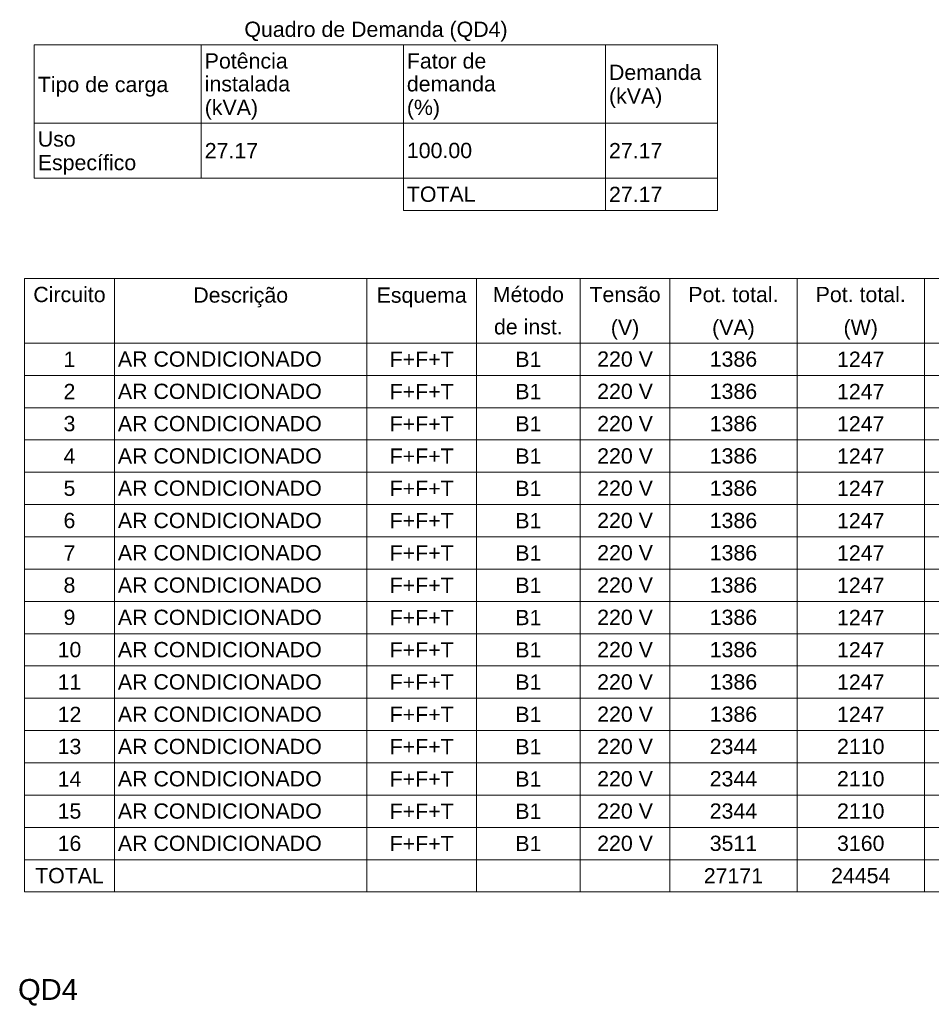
# Model space of a CAD drawing. Header units: feet. Extents: x -18 to 1038, y -110 to 48.
# Tile 108 of 199: x 321.01 to 327.58, y -0.4 to 6.69. Entities that reach past the tile are written whole.
import ezdxf

# ---------------------------------------------------------------- set-up
doc = ezdxf.new("R2010")
doc.units = ezdxf.units.FT
doc.header["$MEASUREMENT"] = 0
doc.layers.add('DI-Tabelas', color=7, linetype='Continuous', lineweight=5)
doc.layers.add('DI-Títulos', color=3, linetype='Continuous', lineweight=5)
doc.styles.add('Arial', font='arial.ttf')

msp = doc.modelspace()

# ---------------------------------------------------------------- linework, layer by layer
at = {"layer": 'DI-Tabelas'}
for p, q in [((326.0416, 6.51), (321.1192, 6.51)), ((321.1192, 5.9474), (321.1192, 6.51)), ((322.3217, 6.51), (322.3217, 5.9474)), ((323.7778, 6.51), (323.7778, 5.9474)), ((325.2338, 6.51), (325.2338, 5.9474)), ((326.0416, 6.51), (326.0416, 5.9474)), ((322.3217, 5.9474), (321.1192, 5.9474)), ((321.1192, 5.5498), (321.1192, 5.9474)), ((321.1192, 5.9474), (322.3217, 5.9474)), ((323.7778, 5.9474), (322.3217, 5.9474)), ((322.3217, 5.9474), (322.3217, 5.5498)), ((322.3217, 5.9474), (323.7778, 5.9474)), ((325.2338, 5.9474), (323.7778, 5.9474)), ((323.7778, 5.9474), (323.7778, 5.5498)), ((323.7778, 5.9474), (325.2338, 5.9474)), ((326.0416, 5.9474), (325.2338, 5.9474)), ((325.2338, 5.9474), (325.2338, 5.5498)), ((325.2338, 5.9474), (326.0416, 5.9474)), ((326.0416, 5.9474), (326.0416, 5.5498)), ((322.3217, 5.5498), (321.1192, 5.5498)), ((323.7778, 5.5498), (322.3217, 5.5498)), ((325.2338, 5.5498), (323.7778, 5.5498)), ((323.7778, 5.5498), (323.7778, 5.3172)), ((326.0416, 5.5498), (325.2338, 5.5498)), ((325.2338, 5.5498), (325.2338, 5.3172)), ((326.0416, 5.5498), (326.0416, 5.3172)), ((325.2338, 5.3172), (323.7778, 5.3172)), ((326.0416, 5.3172), (325.2338, 5.3172)), ((335.8894, 4.8272), (321.0484, 4.8272)), ((321.0484, 4.5946), (321.0484, 4.8272)), ((321.6963, 4.8272), (321.6963, 4.5946)), ((323.5151, 4.8272), (323.5151, 4.5946)), ((324.3042, 4.8272), (324.3042, 4.5946)), ((325.052, 4.8272), (325.052, 4.5946)), ((325.6967, 4.8272), (325.6967, 4.5946)), ((326.6137, 4.8272), (326.6137, 4.5946)), ((327.5306, 4.8272), (327.5306, 4.5946)), ((321.0484, 4.362), (321.0484, 4.5946)), ((321.6963, 4.5946), (321.6963, 4.362)), ((323.5151, 4.5946), (323.5151, 4.362)), ((324.3042, 4.5946), (324.3042, 4.362)), ((325.052, 4.5946), (325.052, 4.362)), ((325.6967, 4.5946), (325.6967, 4.362)), ((326.6137, 4.5946), (326.6137, 4.362)), ((327.5306, 4.5946), (327.5306, 4.362)), ((321.6963, 4.362), (321.0484, 4.362)), ((321.0484, 4.1294), (321.0484, 4.362)), ((321.0484, 4.362), (321.6963, 4.362)), ((323.5151, 4.362), (321.6963, 4.362)), ((321.6963, 4.362), (321.6963, 4.1294)), ((321.6963, 4.362), (323.5151, 4.362)), ((324.3042, 4.362), (323.5151, 4.362)), ((323.5151, 4.362), (323.5151, 4.1294)), ((323.5151, 4.362), (324.3042, 4.362)), ((325.052, 4.362), (324.3042, 4.362)), ((324.3042, 4.362), (324.3042, 4.1294)), ((324.3042, 4.362), (325.052, 4.362)), ((325.6967, 4.362), (325.052, 4.362)), ((325.052, 4.362), (325.052, 4.1294)), ((325.052, 4.362), (325.6967, 4.362)), ((326.6137, 4.362), (325.6967, 4.362)), ((325.6967, 4.362), (325.6967, 4.1294)), ((325.6967, 4.362), (326.6137, 4.362)), ((327.5306, 4.362), (326.6137, 4.362)), ((326.6137, 4.362), (326.6137, 4.1294)), ((326.6137, 4.362), (327.5306, 4.362)), ((328.1412, 4.362), (327.5306, 4.362)), ((327.5306, 4.362), (327.5306, 4.1294)), ((327.5306, 4.362), (328.1412, 4.362)), ((321.6963, 4.1294), (321.0484, 4.1294)), ((321.0484, 3.8968), (321.0484, 4.1294)), ((323.5151, 4.1294), (321.6963, 4.1294)), ((321.6963, 4.1294), (321.6963, 3.8968)), ((324.3042, 4.1294), (323.5151, 4.1294)), ((323.5151, 4.1294), (323.5151, 3.8968)), ((325.052, 4.1294), (324.3042, 4.1294)), ((324.3042, 4.1294), (324.3042, 3.8968)), ((325.6967, 4.1294), (325.052, 4.1294)), ((325.052, 4.1294), (325.052, 3.8968)), ((326.6137, 4.1294), (325.6967, 4.1294)), ((325.6967, 4.1294), (325.6967, 3.8968)), ((327.5306, 4.1294), (326.6137, 4.1294)), ((326.6137, 4.1294), (326.6137, 3.8968)), ((328.1412, 4.1294), (327.5306, 4.1294)), ((327.5306, 4.1294), (327.5306, 3.8968)), ((321.6963, 3.8968), (321.0484, 3.8968)), ((321.0484, 3.6642), (321.0484, 3.8968)), ((323.5151, 3.8968), (321.6963, 3.8968)), ((321.6963, 3.8968), (321.6963, 3.6642)), ((324.3042, 3.8968), (323.5151, 3.8968)), ((323.5151, 3.8968), (323.5151, 3.6642)), ((325.052, 3.8968), (324.3042, 3.8968)), ((324.3042, 3.8968), (324.3042, 3.6642)), ((325.6967, 3.8968), (325.052, 3.8968)), ((325.052, 3.8968), (325.052, 3.6642)), ((326.6137, 3.8968), (325.6967, 3.8968)), ((325.6967, 3.8968), (325.6967, 3.6642)), ((327.5306, 3.8968), (326.6137, 3.8968)), ((326.6137, 3.8968), (326.6137, 3.6642)), ((328.1412, 3.8968), (327.5306, 3.8968)), ((327.5306, 3.8968), (327.5306, 3.6642)), ((321.6963, 3.6642), (321.0484, 3.6642)), ((321.0484, 3.4316), (321.0484, 3.6642)), ((323.5151, 3.6642), (321.6963, 3.6642)), ((321.6963, 3.6642), (321.6963, 3.4316)), ((324.3042, 3.6642), (323.5151, 3.6642)), ((323.5151, 3.6642), (323.5151, 3.4316)), ((325.052, 3.6642), (324.3042, 3.6642)), ((324.3042, 3.6642), (324.3042, 3.4316)), ((325.6967, 3.6642), (325.052, 3.6642)), ((325.052, 3.6642), (325.052, 3.4316)), ((326.6137, 3.6642), (325.6967, 3.6642)), ((325.6967, 3.6642), (325.6967, 3.4316)), ((327.5306, 3.6642), (326.6137, 3.6642)), ((326.6137, 3.6642), (326.6137, 3.4316)), ((328.1412, 3.6642), (327.5306, 3.6642)), ((327.5306, 3.6642), (327.5306, 3.4316)), ((321.6963, 3.4316), (321.0484, 3.4316)), ((321.0484, 3.199), (321.0484, 3.4316)), ((323.5151, 3.4316), (321.6963, 3.4316)), ((321.6963, 3.4316), (321.6963, 3.199)), ((324.3042, 3.4316), (323.5151, 3.4316)), ((323.5151, 3.4316), (323.5151, 3.199)), ((325.052, 3.4316), (324.3042, 3.4316)), ((324.3042, 3.4316), (324.3042, 3.199)), ((325.6967, 3.4316), (325.052, 3.4316)), ((325.052, 3.4316), (325.052, 3.199)), ((326.6137, 3.4316), (325.6967, 3.4316)), ((325.6967, 3.4316), (325.6967, 3.199)), ((327.5306, 3.4316), (326.6137, 3.4316)), ((326.6137, 3.4316), (326.6137, 3.199)), ((328.1412, 3.4316), (327.5306, 3.4316)), ((327.5306, 3.4316), (327.5306, 3.199)), ((321.6963, 3.199), (321.0484, 3.199)), ((321.0484, 2.9664), (321.0484, 3.199)), ((323.5151, 3.199), (321.6963, 3.199)), ((321.6963, 3.199), (321.6963, 2.9664)), ((324.3042, 3.199), (323.5151, 3.199)), ((323.5151, 3.199), (323.5151, 2.9664)), ((325.052, 3.199), (324.3042, 3.199)), ((324.3042, 3.199), (324.3042, 2.9664)), ((325.6967, 3.199), (325.052, 3.199)), ((325.052, 3.199), (325.052, 2.9664)), ((326.6137, 3.199), (325.6967, 3.199)), ((325.6967, 3.199), (325.6967, 2.9664)), ((327.5306, 3.199), (326.6137, 3.199)), ((326.6137, 3.199), (326.6137, 2.9664)), ((328.1412, 3.199), (327.5306, 3.199)), ((327.5306, 3.199), (327.5306, 2.9664)), ((321.6963, 2.9664), (321.0484, 2.9664)), ((321.0484, 2.7338), (321.0484, 2.9664)), ((323.5151, 2.9664), (321.6963, 2.9664)), ((321.6963, 2.9664), (321.6963, 2.7338)), ((324.3042, 2.9664), (323.5151, 2.9664)), ((323.5151, 2.9664), (323.5151, 2.7338)), ((325.052, 2.9664), (324.3042, 2.9664)), ((324.3042, 2.9664), (324.3042, 2.7338)), ((325.6967, 2.9664), (325.052, 2.9664)), ((325.052, 2.9664), (325.052, 2.7338)), ((326.6137, 2.9664), (325.6967, 2.9664)), ((325.6967, 2.9664), (325.6967, 2.7338)), ((327.5306, 2.9664), (326.6137, 2.9664)), ((326.6137, 2.9664), (326.6137, 2.7338)), ((328.1412, 2.9664), (327.5306, 2.9664)), ((327.5306, 2.9664), (327.5306, 2.7338)), ((321.6963, 2.7338), (321.0484, 2.7338)), ((321.0484, 2.5012), (321.0484, 2.7338)), ((323.5151, 2.7338), (321.6963, 2.7338)), ((321.6963, 2.7338), (321.6963, 2.5012)), ((324.3042, 2.7338), (323.5151, 2.7338)), ((323.5151, 2.7338), (323.5151, 2.5012)), ((325.052, 2.7338), (324.3042, 2.7338)), ((324.3042, 2.7338), (324.3042, 2.5012)), ((325.6967, 2.7338), (325.052, 2.7338)), ((325.052, 2.7338), (325.052, 2.5012)), ((326.6137, 2.7338), (325.6967, 2.7338)), ((325.6967, 2.7338), (325.6967, 2.5012)), ((327.5306, 2.7338), (326.6137, 2.7338)), ((326.6137, 2.7338), (326.6137, 2.5012)), ((328.1412, 2.7338), (327.5306, 2.7338)), ((327.5306, 2.7338), (327.5306, 2.5012)), ((321.6963, 2.5012), (321.0484, 2.5012)), ((321.0484, 2.2686), (321.0484, 2.5012)), ((323.5151, 2.5012), (321.6963, 2.5012)), ((321.6963, 2.5012), (321.6963, 2.2686)), ((324.3042, 2.5012), (323.5151, 2.5012)), ((323.5151, 2.5012), (323.5151, 2.2686)), ((325.052, 2.5012), (324.3042, 2.5012)), ((324.3042, 2.5012), (324.3042, 2.2686)), ((325.6967, 2.5012), (325.052, 2.5012)), ((325.052, 2.5012), (325.052, 2.2686)), ((326.6137, 2.5012), (325.6967, 2.5012)), ((325.6967, 2.5012), (325.6967, 2.2686)), ((327.5306, 2.5012), (326.6137, 2.5012)), ((326.6137, 2.5012), (326.6137, 2.2686)), ((328.1412, 2.5012), (327.5306, 2.5012)), ((327.5306, 2.5012), (327.5306, 2.2686)), ((321.6963, 2.2686), (321.0484, 2.2686)), ((321.0484, 2.036), (321.0484, 2.2686)), ((323.5151, 2.2686), (321.6963, 2.2686)), ((321.6963, 2.2686), (321.6963, 2.036)), ((324.3042, 2.2686), (323.5151, 2.2686)), ((323.5151, 2.2686), (323.5151, 2.036)), ((325.052, 2.2686), (324.3042, 2.2686)), ((324.3042, 2.2686), (324.3042, 2.036)), ((325.6967, 2.2686), (325.052, 2.2686)), ((325.052, 2.2686), (325.052, 2.036)), ((326.6137, 2.2686), (325.6967, 2.2686)), ((325.6967, 2.2686), (325.6967, 2.036)), ((327.5306, 2.2686), (326.6137, 2.2686)), ((326.6137, 2.2686), (326.6137, 2.036)), ((328.1412, 2.2686), (327.5306, 2.2686)), ((327.5306, 2.2686), (327.5306, 2.036)), ((321.6963, 2.036), (321.0484, 2.036)), ((321.0484, 1.8034), (321.0484, 2.036)), ((323.5151, 2.036), (321.6963, 2.036)), ((321.6963, 2.036), (321.6963, 1.8034)), ((324.3042, 2.036), (323.5151, 2.036)), ((323.5151, 2.036), (323.5151, 1.8034)), ((325.052, 2.036), (324.3042, 2.036)), ((324.3042, 2.036), (324.3042, 1.8034)), ((325.6967, 2.036), (325.052, 2.036)), ((325.052, 2.036), (325.052, 1.8034)), ((326.6137, 2.036), (325.6967, 2.036)), ((325.6967, 2.036), (325.6967, 1.8034)), ((327.5306, 2.036), (326.6137, 2.036)), ((326.6137, 2.036), (326.6137, 1.8034)), ((328.1412, 2.036), (327.5306, 2.036)), ((327.5306, 2.036), (327.5306, 1.8034)), ((321.6963, 1.8034), (321.0484, 1.8034)), ((321.0484, 1.5708), (321.0484, 1.8034)), ((323.5151, 1.8034), (321.6963, 1.8034)), ((321.6963, 1.8034), (321.6963, 1.5708)), ((324.3042, 1.8034), (323.5151, 1.8034)), ((323.5151, 1.8034), (323.5151, 1.5708)), ((325.052, 1.8034), (324.3042, 1.8034)), ((324.3042, 1.8034), (324.3042, 1.5708)), ((325.6967, 1.8034), (325.052, 1.8034)), ((325.052, 1.8034), (325.052, 1.5708)), ((326.6137, 1.8034), (325.6967, 1.8034)), ((325.6967, 1.8034), (325.6967, 1.5708)), ((327.5306, 1.8034), (326.6137, 1.8034)), ((326.6137, 1.8034), (326.6137, 1.5708)), ((328.1412, 1.8034), (327.5306, 1.8034)), ((327.5306, 1.8034), (327.5306, 1.5708)), ((321.6963, 1.5708), (321.0484, 1.5708)), ((321.0484, 1.3382), (321.0484, 1.5708)), ((323.5151, 1.5708), (321.6963, 1.5708)), ((321.6963, 1.5708), (321.6963, 1.3382)), ((324.3042, 1.5708), (323.5151, 1.5708)), ((323.5151, 1.5708), (323.5151, 1.3382)), ((325.052, 1.5708), (324.3042, 1.5708)), ((324.3042, 1.5708), (324.3042, 1.3382)), ((325.6967, 1.5708), (325.052, 1.5708)), ((325.052, 1.5708), (325.052, 1.3382)), ((326.6137, 1.5708), (325.6967, 1.5708)), ((325.6967, 1.5708), (325.6967, 1.3382)), ((327.5306, 1.5708), (326.6137, 1.5708)), ((326.6137, 1.5708), (326.6137, 1.3382)), ((328.1412, 1.5708), (327.5306, 1.5708)), ((327.5306, 1.5708), (327.5306, 1.3382)), ((321.6963, 1.3382), (321.0484, 1.3382)), ((321.0484, 1.1056), (321.0484, 1.3382)), ((323.5151, 1.3382), (321.6963, 1.3382)), ((321.6963, 1.3382), (321.6963, 1.1056)), ((324.3042, 1.3382), (323.5151, 1.3382)), ((323.5151, 1.3382), (323.5151, 1.1056)), ((325.052, 1.3382), (324.3042, 1.3382)), ((324.3042, 1.3382), (324.3042, 1.1056)), ((325.6967, 1.3382), (325.052, 1.3382)), ((325.052, 1.3382), (325.052, 1.1056)), ((326.6137, 1.3382), (325.6967, 1.3382)), ((325.6967, 1.3382), (325.6967, 1.1056)), ((327.5306, 1.3382), (326.6137, 1.3382)), ((326.6137, 1.3382), (326.6137, 1.1056)), ((328.1412, 1.3382), (327.5306, 1.3382)), ((327.5306, 1.3382), (327.5306, 1.1056)), ((321.6963, 1.1056), (321.0484, 1.1056)), ((321.0484, 0.873), (321.0484, 1.1056)), ((323.5151, 1.1056), (321.6963, 1.1056)), ((321.6963, 1.1056), (321.6963, 0.873)), ((324.3042, 1.1056), (323.5151, 1.1056)), ((323.5151, 1.1056), (323.5151, 0.873)), ((325.052, 1.1056), (324.3042, 1.1056)), ((324.3042, 1.1056), (324.3042, 0.873)), ((325.6967, 1.1056), (325.052, 1.1056)), ((325.052, 1.1056), (325.052, 0.873)), ((326.6137, 1.1056), (325.6967, 1.1056)), ((325.6967, 1.1056), (325.6967, 0.873)), ((327.5306, 1.1056), (326.6137, 1.1056)), ((326.6137, 1.1056), (326.6137, 0.873)), ((328.1412, 1.1056), (327.5306, 1.1056)), ((327.5306, 1.1056), (327.5306, 0.873)), ((321.6963, 0.873), (321.0484, 0.873)), ((321.0484, 0.6404), (321.0484, 0.873)), ((323.5151, 0.873), (321.6963, 0.873)), ((321.6963, 0.873), (321.6963, 0.6404)), ((324.3042, 0.873), (323.5151, 0.873)), ((323.5151, 0.873), (323.5151, 0.6404)), ((325.052, 0.873), (324.3042, 0.873)), ((324.3042, 0.873), (324.3042, 0.6404)), ((325.6967, 0.873), (325.052, 0.873)), ((325.052, 0.873), (325.052, 0.6404)), ((326.6137, 0.873), (325.6967, 0.873)), ((325.6967, 0.873), (325.6967, 0.6404)), ((327.5306, 0.873), (326.6137, 0.873)), ((326.6137, 0.873), (326.6137, 0.6404)), ((328.1412, 0.873), (327.5306, 0.873)), ((327.5306, 0.873), (327.5306, 0.6404)), ((321.6963, 0.6404), (321.0484, 0.6404)), ((321.0484, 0.4078), (321.0484, 0.6404)), ((323.5151, 0.6404), (321.6963, 0.6404)), ((321.6963, 0.6404), (321.6963, 0.4078)), ((324.3042, 0.6404), (323.5151, 0.6404)), ((323.5151, 0.6404), (323.5151, 0.4078)), ((325.052, 0.6404), (324.3042, 0.6404)), ((324.3042, 0.6404), (324.3042, 0.4078)), ((325.6967, 0.6404), (325.052, 0.6404)), ((325.052, 0.6404), (325.052, 0.4078)), ((326.6137, 0.6404), (325.6967, 0.6404)), ((325.6967, 0.6404), (325.6967, 0.4078)), ((327.5306, 0.6404), (326.6137, 0.6404)), ((326.6137, 0.6404), (326.6137, 0.4078)), ((328.1412, 0.6404), (327.5306, 0.6404)), ((327.5306, 0.6404), (327.5306, 0.4078)), ((321.6963, 0.4078), (321.0484, 0.4078)), ((323.5151, 0.4078), (321.6963, 0.4078)), ((324.3042, 0.4078), (323.5151, 0.4078)), ((325.052, 0.4078), (324.3042, 0.4078)), ((325.6967, 0.4078), (325.052, 0.4078)), ((326.6137, 0.4078), (325.6967, 0.4078)), ((327.5306, 0.4078), (326.6137, 0.4078)), ((328.1412, 0.4078), (327.5306, 0.4078))]:
    msp.add_line(p, q, dxfattribs=at)

# ---------------------------------------------------------------- texts
at = {"layer": 'DI-Tabelas', "char_height": 0.11, "line_spacing_factor": 0.6, "style": 'Arial'}
for s, insert, width, attachment_point in [('Quadro de Demanda (QD4)', (323.5804, 6.535), 3.791646, 8), ('Potência', (322.3467, 6.3387), 1.195915, 7), ('Fator de', (323.8028, 6.3387), 1.144268, 7), ('Demanda', (325.2588, 6.2562), 1.332409, 7), ('instalada', (322.3467, 6.1737), 1.229954, 7), ('demanda', (323.8028, 6.1737), 1.281265, 7), ('Tipo de carga', (321.1442, 6.1374), 1.878887, 7), ('(kVA)', (325.2588, 6.0549), 0.768491, 7), ('(kVA)', (322.3467, 5.9724), 0.768491, 7), ('(%)', (323.8028, 5.9724), 0.477896, 7), ('Uso', (321.1442, 5.7761), 0.546646, 7), ('27.17', (322.3467, 5.6936), 0.768826, 7), ('100.00', (323.8028, 5.6936), 0.939695, 7), ('27.17', (325.2588, 5.6936), 0.768826, 7), ('Específico', (321.1442, 5.5748), 1.417927, 7), ('TOTAL', (323.8028, 5.3785), 0.990671, 7), ('27.17', (325.2588, 5.3785), 0.768826, 7), ('Circuito', (321.3724, 4.6559), 1.041646, 8), ('Descrição', (322.6057, 4.6196), 1.366448, 8), ('Esquema', (323.9096, 4.6196), 1.298369, 8), ('Método', (324.6781, 4.6559), 1.024878, 8), ('Tensão', (325.3744, 4.6559), 1.025046, 8), ('Pot. total.', (326.1552, 4.6559), 1.298034, 8), ('Pot. total.', (327.0722, 4.6559), 1.298034, 8), ('de inst.', (324.6781, 4.4233), 0.990671, 8), ('(V)', (325.3744, 4.387), 0.409649, 8), ('(VA)', (326.1552, 4.387), 0.614726, 8), ('(W)', (327.0722, 4.387), 0.494665, 8), ('1', (321.3724, 4.1907), 0.170869, 8), ('AR CONDICIONADO', (321.7213, 4.1907), 2.937637, 7), ('F+F+T', (323.9096, 4.1907), 0.922256, 8), ('B1', (324.6781, 4.1907), 0.375945, 8), ('220 V', (325.3744, 4.1907), 0.803034, 8), ('1386', (326.1552, 4.1907), 0.683476, 8), ('1247', (327.0722, 4.1907), 0.683476, 8), ('2', (321.3724, 3.9581), 0.170869, 8), ('AR CONDICIONADO', (321.7213, 3.9581), 2.937637, 7), ('F+F+T', (323.9096, 3.9581), 0.922256, 8), ('B1', (324.6781, 3.9581), 0.375945, 8), ('220 V', (325.3744, 3.9581), 0.803034, 8), ('1386', (326.1552, 3.9581), 0.683476, 8), ('1247', (327.0722, 3.9581), 0.683476, 8), ('3', (321.3724, 3.7255), 0.170869, 8), ('AR CONDICIONADO', (321.7213, 3.7255), 2.937637, 7), ('F+F+T', (323.9096, 3.7255), 0.922256, 8), ('B1', (324.6781, 3.7255), 0.375945, 8), ('220 V', (325.3744, 3.7255), 0.803034, 8), ('1386', (326.1552, 3.7255), 0.683476, 8), ('1247', (327.0722, 3.7255), 0.683476, 8), ('4', (321.3724, 3.4929), 0.170869, 8), ('AR CONDICIONADO', (321.7213, 3.4929), 2.937637, 7), ('F+F+T', (323.9096, 3.4929), 0.922256, 8), ('B1', (324.6781, 3.4929), 0.375945, 8), ('220 V', (325.3744, 3.4929), 0.803034, 8), ('1386', (326.1552, 3.4929), 0.683476, 8), ('1247', (327.0722, 3.4929), 0.683476, 8), ('AR CONDICIONADO', (321.7213, 3.2603), 2.937637, 7), ('220 V', (325.3744, 3.2603), 0.803034, 8), ('1386', (326.1552, 3.2603), 0.683476, 8), ('1247', (327.0722, 3.2603), 0.683476, 8), ('5', (321.3724, 3.2603), 0.170869, 8), ('F+F+T', (323.9096, 3.2603), 0.922256, 8), ('B1', (324.6781, 3.2603), 0.375945, 8), ('6', (321.3724, 3.0277), 0.170869, 8), ('AR CONDICIONADO', (321.7213, 3.0277), 2.937637, 7), ('F+F+T', (323.9096, 3.0277), 0.922256, 8), ('B1', (324.6781, 3.0277), 0.375945, 8), ('220 V', (325.3744, 3.0277), 0.803034, 8), ('1386', (326.1552, 3.0277), 0.683476, 8), ('1247', (327.0722, 3.0277), 0.683476, 8), ('7', (321.3724, 2.7951), 0.170869, 8), ('AR CONDICIONADO', (321.7213, 2.7951), 2.937637, 7), ('F+F+T', (323.9096, 2.7951), 0.922256, 8), ('B1', (324.6781, 2.7951), 0.375945, 8), ('220 V', (325.3744, 2.7951), 0.803034, 8), ('1386', (326.1552, 2.7951), 0.683476, 8), ('1247', (327.0722, 2.7951), 0.683476, 8), ('8', (321.3724, 2.5625), 0.170869, 8), ('AR CONDICIONADO', (321.7213, 2.5625), 2.937637, 7), ('F+F+T', (323.9096, 2.5625), 0.922256, 8), ('B1', (324.6781, 2.5625), 0.375945, 8), ('220 V', (325.3744, 2.5625), 0.803034, 8), ('1386', (326.1552, 2.5625), 0.683476, 8), ('1247', (327.0722, 2.5625), 0.683476, 8), ('9', (321.3724, 2.3299), 0.170869, 8), ('AR CONDICIONADO', (321.7213, 2.3299), 2.937637, 7), ('F+F+T', (323.9096, 2.3299), 0.922256, 8), ('B1', (324.6781, 2.3299), 0.375945, 8), ('220 V', (325.3744, 2.3299), 0.803034, 8), ('1386', (326.1552, 2.3299), 0.683476, 8), ('1247', (327.0722, 2.3299), 0.683476, 8), ('10', (321.3724, 2.0973), 0.341738, 8), ('AR CONDICIONADO', (321.7213, 2.0973), 2.937637, 7), ('F+F+T', (323.9096, 2.0973), 0.922256, 8), ('B1', (324.6781, 2.0973), 0.375945, 8), ('220 V', (325.3744, 2.0973), 0.803034, 8), ('1386', (326.1552, 2.0973), 0.683476, 8), ('1247', (327.0722, 2.0973), 0.683476, 8), ('11', (321.3724, 1.8647), 0.341738, 8), ('AR CONDICIONADO', (321.7213, 1.8647), 2.937637, 7), ('F+F+T', (323.9096, 1.8647), 0.922256, 8), ('B1', (324.6781, 1.8647), 0.375945, 8), ('220 V', (325.3744, 1.8647), 0.803034, 8), ('1386', (326.1552, 1.8647), 0.683476, 8), ('1247', (327.0722, 1.8647), 0.683476, 8), ('12', (321.3724, 1.6321), 0.341738, 8), ('AR CONDICIONADO', (321.7213, 1.6321), 2.937637, 7), ('F+F+T', (323.9096, 1.6321), 0.922256, 8), ('B1', (324.6781, 1.6321), 0.375945, 8), ('220 V', (325.3744, 1.6321), 0.803034, 8), ('1386', (326.1552, 1.6321), 0.683476, 8), ('1247', (327.0722, 1.6321), 0.683476, 8), ('13', (321.3724, 1.3995), 0.341738, 8), ('AR CONDICIONADO', (321.7213, 1.3995), 2.937637, 7), ('F+F+T', (323.9096, 1.3995), 0.922256, 8), ('B1', (324.6781, 1.3995), 0.375945, 8), ('220 V', (325.3744, 1.3995), 0.803034, 8), ('2344', (326.1552, 1.3995), 0.683476, 8), ('2110', (327.0722, 1.3995), 0.683476, 8), ('14', (321.3724, 1.1669), 0.341738, 8), ('AR CONDICIONADO', (321.7213, 1.1669), 2.937637, 7), ('F+F+T', (323.9096, 1.1669), 0.922256, 8), ('B1', (324.6781, 1.1669), 0.375945, 8), ('220 V', (325.3744, 1.1669), 0.803034, 8), ('2344', (326.1552, 1.1669), 0.683476, 8), ('2110', (327.0722, 1.1669), 0.683476, 8), ('15', (321.3724, 0.9343), 0.341738, 8), ('AR CONDICIONADO', (321.7213, 0.9343), 2.937637, 7), ('F+F+T', (323.9096, 0.9343), 0.922256, 8), ('B1', (324.6781, 0.9343), 0.375945, 8), ('220 V', (325.3744, 0.9343), 0.803034, 8), ('2344', (326.1552, 0.9343), 0.683476, 8), ('2110', (327.0722, 0.9343), 0.683476, 8), ('16', (321.3724, 0.7017), 0.341738, 8), ('AR CONDICIONADO', (321.7213, 0.7017), 2.937637, 7), ('F+F+T', (323.9096, 0.7017), 0.922256, 8), ('B1', (324.6781, 0.7017), 0.375945, 8), ('220 V', (325.3744, 0.7017), 0.803034, 8), ('3511', (326.1552, 0.7017), 0.683476, 8), ('3160', (327.0722, 0.7017), 0.683476, 8), ('TOTAL', (321.3724, 0.4691), 0.990671, 8), ('27171', (326.1552, 0.4691), 0.854345, 8), ('24454', (327.0722, 0.4691), 0.854345, 8)]:
    msp.add_mtext(s, dxfattribs=dict(at, insert=insert, width=width, attachment_point=attachment_point))
at = {"layer": 'DI-Títulos', "insert": (321.002, -0.4109), "char_height": 0.15, "width": 0.861814, "attachment_point": 7, "line_spacing_factor": 0.6, "style": 'Arial'}
msp.add_mtext('QD4', dxfattribs=at)

doc.saveas('drawing.dxf')
